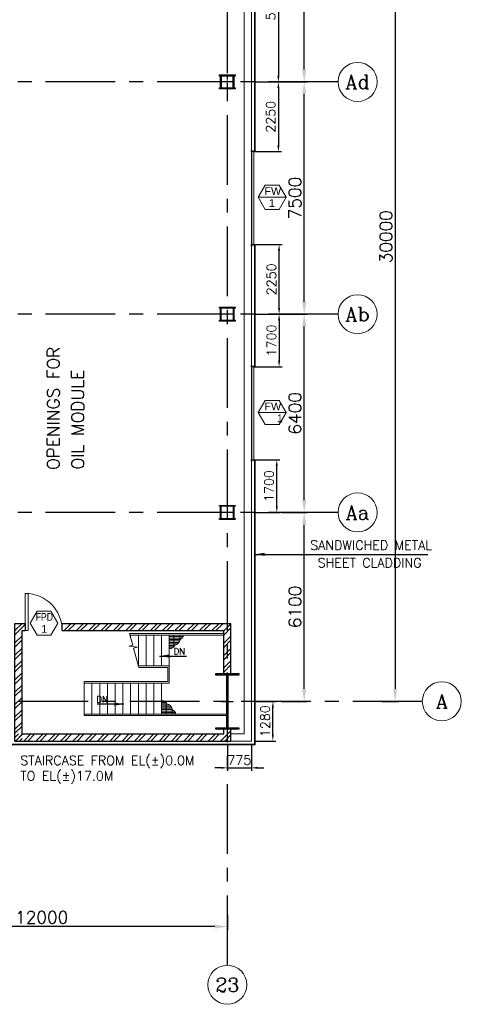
# Model space of a CAD drawing. Header units: inches. Extents: x 0 to 1564127, y -23460 to 23144100.
# Tile 140 of 215: x 641503 to 655774, y 84945 to 116733. Entities that reach past the tile are written whole.
import ezdxf
from ezdxf.enums import TextEntityAlignment as Align

# ---------------------------------------------------------------- set-up
doc = ezdxf.new("R2010")
doc.units = ezdxf.units.IN
doc.header["$LTSCALE"] = 1800
doc.header["$MEASUREMENT"] = 0
doc.linetypes.add('CENTER', pattern=[2, 1.25, -0.25, 0.25, -0.25])
doc.linetypes.add('CENTER2', pattern=[1.125, 0.75, -0.125, 0.125, -0.125])
doc.layers.get('0').update_dxf_attribs({"color": 253, "lineweight": 9})
for name, color, linetype, lineweight in [('2CON', 1, 'Continuous', 13), ('A-DOOR', 31, 'Continuous', 9), ('A-WIN TAG', 3, 'Continuous', 13), ('A-WIN TAG TEXT', 3, 'Continuous', 13), ('CL', 8, 'CENTER', 15), ('CLAD-1', 3, 'Continuous', 15), ('CONCRETE', 145, 'Continuous', 18), ('dimension line', 4, 'Continuous', 13), ('LEADER', 4, 'Continuous', 15), ('STAIR', 2, 'Continuous', 18), ('STEEL', 231, 'Continuous', 18), ('WALL HATCH', 251, 'Continuous', 13), ('WIN', 31, 'Continuous', 13)]:
    doc.layers.add(name, color=color, linetype=linetype, lineweight=lineweight)
for name, color, linetype in [('AUX COL', 1, 'Continuous'), ('CEN', 2, 'CENTER'), ('COL', 1, 'Continuous'), ('DIM', 4, 'Continuous'), ('GRID', 251, 'CENTER'), ('TEXT', 3, 'Continuous'), ('WALL', 6, 'Continuous'), ('WALL1', 6, 'Continuous')]:
    doc.layers.add(name, color=color, linetype=linetype)
doc.styles.add('COMPLEX', font='complex')
doc.styles.add('ROAMNS', font='ROMANS.shx')
doc.styles.add('ROMANC', font='ROMANC.SHX')
doc.styles.add('ROMANS', font='romans.shx')
doc.styles.get("Standard").update_dxf_attribs({"font": 'arial.ttf'})
doc.linetypes.add('FENCELINE1', pattern='A,0.25,-0.1,[133,ltypeshp.shx,S=0.1,R=0,X=-0.1,Y=0],-0.1,1', length=1.45)
doc.dimstyles.new('270-TA-100', dxfattribs={"dimscale": 150, "dimtxt": 400, "dimasz": 2, "dimexe": 0.75, "dimexo": 1, "dimgap": 1, "dimtad": 1, "dimdec": 0, "dimzin": 12, "dimdsep": 46, "dimtxsty": 'ROMANS', "dimcen": 0, "dimclrd": 256, "dimclre": 256, "dimclrt": 6, "dimadec": 1, "dimazin": 3, "dimtfac": 1, "dimtdec": 0, "dimtix": 1, "dimtmove": 2, "dimatfit": 0, "dimfxl": 1.25, "dimarcsym": 2})
doc.dimstyles.new('DIM INT 1', dxfattribs={"dimtxt": 300, "dimasz": 200, "dimexe": 100, "dimexo": 100, "dimgap": 100, "dimtad": 1, "dimdec": 0, "dimzin": 13, "dimdsep": 46, "dimlunit": 5, "dimtxsty": 'ROAMNS', "dimblk1": 'CLOSEDBLANK', "dimcen": 0.09, "dimclrd": 9, "dimclre": 9, "dimclrt": 4, "dimadec": 0, "dimazin": 0, "dimtfac": 1, "dimtdec": 0, "dimtix": 1, "dimtmove": 2, "dimatfit": 3, "dimfxl": 1, "dimtolj": 1, "dimtzin": 13, "dimarcsym": 0})
doc.dimstyles.new('DIM100 x2', dxfattribs={"dimscale": 0, "dimtxt": 400, "dimasz": 400, "dimexe": 100, "dimexo": 100, "dimgap": 100, "dimtad": 1, "dimdec": 0, "dimzin": 13, "dimdsep": 46, "dimtxsty": 'ROMANS', "dimblk2": 'OBLIQUE', "dimcen": 100, "dimdle": 100, "dimclrd": 9, "dimclre": 9, "dimclrt": 4, "dimadec": 0, "dimazin": 0, "dimtfac": 1.1, "dimtdec": 0, "dimtix": 1, "dimtmove": 2, "dimatfit": 3, "dimfxl": 1, "dimtolj": 1, "dimtzin": 13, "dimarcsym": 0})
doc.dimstyles.new('USER175', dxfattribs={"dimscale": 175, "dimtxt": 2, "dimasz": 1.75, "dimexe": 0, "dimexo": 0, "dimgap": 0.5, "dimtad": 1, "dimdec": 0, "dimzin": 0, "dimdsep": 46, "dimtxsty": 'ROMANS', "dimcen": 0, "dimclrd": 4, "dimclre": 4, "dimclrt": 4, "dimadec": 0, "dimazin": 0, "dimtfac": 0.09, "dimtdec": 0, "dimtix": 1, "dimtofl": 0, "dimtmove": 0, "dimatfit": 3, "dimfxl": 1, "dimtolj": 1, "dimtzin": 0, "dimarcsym": 0})

# ---------------------------------------------------------------- blocks, each defined once
blk = doc.blocks.new('A-ROW COLUMN')
at = {"layer": 'COL'}
h = blk.add_hatch(dxfattribs=at)
h.set_pattern_fill('ANSI31', color=256, scale=200, style=0)
h.set_pattern_definition([(45, (165226.353, 18853.894), (-17.67767, 17.67767), [])])
h.paths.add_polyline_path([(180799, 40890), (181539, 40890), (181539, 40840), (180799, 40840)])
h.paths.add_polyline_path([(181153, 42590), (181185, 42590), (181185, 40890), (181153, 40890)])
h.paths.add_polyline_path([(180799, 42640), (181539, 42640), (181539, 42590), (180799, 42590)])
blk.add_line((181169, 40840), (181169, 42640))
at = {"layer": 'CEN'}
for p, q in [((181169, 40840), (181169, 42640)), ((180977, 41740), (181360, 41740))]:
    blk.add_line(p, q, dxfattribs=at)
at = {"layer": 'COL'}
for points in [[(180799, 42640), (181539, 42640), (181539, 42590), (180799, 42590)], [(181153, 42590), (181185, 42590), (181185, 40890), (181153, 40890)], [(180799, 40890), (181539, 40890), (181539, 40840), (180799, 40840)]]:
    blk.add_lwpolyline(points, close=True, dxfattribs=at)
blk = doc.blocks.new('*D79')
at = {"layer": 'Defpoints', "color": 0, "transparency": 16777216}
for p in [(653108, 124725), (653108, 94725), (653636, 94725)]:
    blk.add_point(p, dxfattribs=at)
at = {"layer": 'dimension line', "color": 9, "lineweight": -2, "transparency": 16777216}
for p, q in [((653208, 124725), (653736, 124725)), ((653636, 124325), (653636, 95125)), ((653208, 94725), (653736, 94725))]:
    blk.add_line(p, q, dxfattribs=at)
at = {"layer": 'dimension line', "color": 9, "transparency": 16777216}
for points in [[(653569, 124325), (653703, 124325), (653636, 124725)], [(653569, 95125), (653703, 95125), (653636, 94725)]]:
    blk.add_solid(points, dxfattribs=at)
at = {"layer": 'dimension line', "color": 4, "transparency": 16777216, "insert": (653336, 109725), "char_height": 400, "attachment_point": 5, "rotation": 90, "style": 'ROMANS'}
blk.add_mtext('\\A1;30000', dxfattribs=at)
blk = doc.blocks.new('_Oblique')
at = {"color": 0, "linetype": 'ByBlock', "lineweight": -2}
blk.add_line((-0.5, -0.5), (0.5, 0.5), dxfattribs=at)
blk = doc.blocks.new('*D81')
at = {"layer": 'Defpoints', "color": 0, "transparency": 16777216}
for p in [(636214, 89079), (648214, 87935), (636214, 87454)]:
    blk.add_point(p, dxfattribs=at)
at = {"layer": 'dimension line', "color": 9, "lineweight": -2, "transparency": 16777216}
for p, q in [((636214, 88979), (636214, 87354)), ((648214, 87835), (648214, 87354)), ((647814, 87454), (636614, 87454))]:
    blk.add_line(p, q, dxfattribs=at)
at = {"layer": 'dimension line', "color": 9, "transparency": 16777216}
for points in [[(636614, 87520), (636614, 87387), (636214, 87454)], [(647814, 87520), (647814, 87387), (648214, 87454)]]:
    blk.add_solid(points, dxfattribs=at)
at = {"layer": 'dimension line', "color": 4, "transparency": 16777216, "insert": (642214, 87754), "char_height": 400, "attachment_point": 5, "style": 'ROMANS'}
blk.add_mtext('\\A1;12000', dxfattribs=at)
blk = doc.blocks.new('*D93')
at = {"layer": 'Defpoints', "color": 0, "transparency": 16777216}
for p in [(649869, 100825), (650697, 100825), (649869, 94725)]:
    blk.add_point(p, dxfattribs=at)
at = {"layer": 'dimension line', "color": 9, "lineweight": -2, "transparency": 16777216}
for p, q in [((649969, 100825), (650797, 100825)), ((650697, 95125), (650697, 100425)), ((649969, 94725), (650797, 94725))]:
    blk.add_line(p, q, dxfattribs=at)
at = {"layer": 'dimension line', "color": 9, "transparency": 16777216}
for points in [[(650631, 100425), (650764, 100425), (650697, 100825)], [(650631, 95125), (650764, 95125), (650697, 94725)]]:
    blk.add_solid(points, dxfattribs=at)
at = {"layer": 'dimension line', "color": 4, "transparency": 16777216, "insert": (650397, 97775), "char_height": 400, "attachment_point": 5, "rotation": 90, "style": 'ROMANS'}
blk.add_mtext('\\A1;6100', dxfattribs=at)
blk = doc.blocks.new('*D94')
at = {"layer": 'Defpoints', "color": 0, "transparency": 16777216}
for p in [(649869, 107225), (650697, 107225), (649869, 100825)]:
    blk.add_point(p, dxfattribs=at)
at = {"layer": 'dimension line', "color": 9, "lineweight": -2, "transparency": 16777216}
for p, q in [((649969, 107225), (650797, 107225)), ((650697, 101225), (650697, 106825)), ((649969, 100825), (650797, 100825))]:
    blk.add_line(p, q, dxfattribs=at)
at = {"layer": 'dimension line', "color": 9, "transparency": 16777216}
for points in [[(650631, 106825), (650764, 106825), (650697, 107225)], [(650631, 101225), (650764, 101225), (650697, 100825)]]:
    blk.add_solid(points, dxfattribs=at)
at = {"layer": 'dimension line', "color": 4, "transparency": 16777216, "insert": (650397, 104025), "char_height": 400, "attachment_point": 5, "rotation": 90, "style": 'ROMANS'}
blk.add_mtext('\\A1;6400', dxfattribs=at)
blk = doc.blocks.new('*D95')
at = {"layer": 'Defpoints', "color": 0, "transparency": 16777216}
for p in [(649869, 114725), (650697, 114725), (649869, 107225)]:
    blk.add_point(p, dxfattribs=at)
at = {"layer": 'dimension line', "color": 9, "lineweight": -2, "transparency": 16777216}
for p, q in [((649969, 114725), (650797, 114725)), ((650697, 107625), (650697, 114325)), ((649969, 107225), (650797, 107225))]:
    blk.add_line(p, q, dxfattribs=at)
at = {"layer": 'dimension line', "color": 9, "transparency": 16777216}
for points in [[(650631, 114325), (650764, 114325), (650697, 114725)], [(650631, 107625), (650764, 107625), (650697, 107225)]]:
    blk.add_solid(points, dxfattribs=at)
at = {"layer": 'dimension line', "color": 4, "transparency": 16777216, "insert": (650397, 110975), "char_height": 400, "attachment_point": 5, "rotation": 90, "style": 'ROMANS'}
blk.add_mtext('\\A1;7500', dxfattribs=at)
blk = doc.blocks.new('*D96')
at = {"layer": 'Defpoints', "color": 0, "transparency": 16777216}
for p in [(649869, 124725), (650697, 124725), (649869, 114725)]:
    blk.add_point(p, dxfattribs=at)
at = {"layer": 'dimension line', "color": 9, "lineweight": -2, "transparency": 16777216}
for p, q in [((649969, 124725), (650797, 124725)), ((650697, 115125), (650697, 124325)), ((649969, 114725), (650797, 114725))]:
    blk.add_line(p, q, dxfattribs=at)
at = {"layer": 'dimension line', "color": 9, "transparency": 16777216}
for points in [[(650631, 124325), (650764, 124325), (650697, 124725)], [(650631, 115125), (650764, 115125), (650697, 114725)]]:
    blk.add_solid(points, dxfattribs=at)
at = {"layer": 'dimension line', "color": 4, "transparency": 16777216, "insert": (650397, 119725), "char_height": 400, "attachment_point": 5, "rotation": 90, "style": 'ROMANS'}
blk.add_mtext('\\A1;10000', dxfattribs=at)
blk = doc.blocks.new('AUX COLUMNS')
at = {"color": 2, "linetype": 'CENTER2', "ltscale": 0.15}
for p, q in [((-118038, 65690), (-118038, 66140)), ((-117813, 65915), (-118263, 65915))]:
    blk.add_line(p, q, dxfattribs=at)
at = {"color": 2, "linetype": 'CENTER2', "ltscale": 0.25}
for p, q in [((-118038, 58190), (-118038, 58640)), ((-117813, 58415), (-118263, 58415)), ((-118038, 51790), (-118038, 52240)), ((-117813, 52015), (-118263, 52015))]:
    blk.add_line(p, q, dxfattribs=at)
at = {"layer": 'AUX COL'}
for p, q in [((-118263, 65726), (-118263, 66104)), ((-118231, 65726), (-118231, 66104)), ((-117845, 65726), (-117845, 66104)), ((-117813, 65726), (-117813, 66104)), ((-118263, 58218), (-118263, 58612)), ((-118238, 58218), (-118238, 58612)), ((-117838, 58218), (-117838, 58612)), ((-117813, 58218), (-117813, 58612)), ((-118263, 51818), (-118263, 52212)), ((-118238, 51818), (-118238, 52212)), ((-117838, 51818), (-117838, 52212)), ((-117813, 51818), (-117813, 52212))]:
    blk.add_line(p, q, dxfattribs=at)
for points in [[(-118288, 66140), (-117788, 66140), (-117788, 66104), (-118288, 66104)], [(-118288, 65726), (-117788, 65726), (-117788, 65690), (-118288, 65690)], [(-118288, 58640), (-117788, 58640), (-117788, 58612), (-118288, 58612)], [(-118288, 58218), (-117788, 58218), (-117788, 58190), (-118288, 58190)], [(-118288, 52240), (-117788, 52240), (-117788, 52212), (-118288, 52212)], [(-118288, 51818), (-117788, 51818), (-117788, 51790), (-118288, 51790)]]:
    blk.add_lwpolyline(points, close=True, dxfattribs=at)
at = {"layer": 'GRID'}
for p, q in [((-114460, 65915), (-139738, 65915)), ((-114460, 58415), (-139738, 58415)), ((-114460, 52015), (-139738, 52015))]:
    blk.add_line(p, q, dxfattribs=at)
blk = doc.blocks.new('GRD')
at = {"layer": 'CL', "linetype": 'Continuous'}
blk.add_circle((0, 419.99985), 419.99985, dxfattribs=at)
at = {"layer": 'CL', "color": 4, "style": 'COMPLEX'}
blk.add_attdef('GRD', text='', height=300, dxfattribs=at).set_placement((0, 419.99985), align=Align.MIDDLE)
blk = doc.blocks.new('M_Door Single - 1200 x 2100mm D1-Level 1')
at = {"layer": 'A-DOOR'}
for p, q in [((500, 115), (500, 1315)), ((600, 1315), (500, 1315)), ((600, 115), (600, 1315)), ((600, 115), (500, 115))]:
    blk.add_line(p, q, dxfattribs=at)
blk.add_arc((600, 115), 1200, 90, 180, dxfattribs=at)
blk = doc.blocks.new('STAIR AT A-ROW SC-02 ENCLOSER')
at = {"layer": 'WALL HATCH'}
h = blk.add_hatch(dxfattribs=at)
h.set_pattern_fill('ANSI32', color=256, scale=750, style=0)
h.set_pattern_definition([(45, (-993505, 238893.87), (-198.87378, 198.87378), []), (45, (-993372.42, 238893.87), (-198.87378, 198.87378), [])])
h.paths.add_polyline_path([(-5335, 2285), (-5335, 2515), (115, 2515), (115, 929), (-115, 929), (-115, 2285)])
h.paths.add_polyline_path([(-6535, 2285), (-6535, 2515), (-6865, 2515), (-6865, -1280), (-6635, -1280), (-6635, 2285)])
h = blk.add_hatch(dxfattribs=at)
h.set_pattern_fill('ANSI32', color=256, scale=750, style=0)
h.set_pattern_definition([(45, (-993635, 238893.87), (-198.87378, 198.87378), []), (45, (-993502.42, 238893.87), (-198.87378, 198.87378), [])])
h.paths.add_polyline_path([(-115, -1050), (-115, -900), (115, -900), (115, -1280), (-6865, -1280), (-6865, -1050), (-6635, -1050), (-6635, -1050)])
at = {"layer": 'WALL'}
for p, q in [((-6865, -1280), (-6865, 2515)), ((-6865, 2515), (-6535, 2515)), ((-6635, -1050), (-6635, 2285)), ((-6635, 2285), (-6535, 2285)), ((-6535, 2515), (-6535, 2285)), ((-5335, 2515), (115, 2515)), ((-5335, 2285), (-115, 2285)), ((-115, 900), (-115, 2285)), ((115, 900), (115, 2515))]:
    blk.add_line(p, q, dxfattribs=at)
at = {"layer": 'WALL', "flags": 128}
blk.add_lwpolyline([(-5335, 2285), (-5335, 2515)], dxfattribs=at)
at = {"layer": 'WALL1'}
for p, q in [((-115, -1050), (-115, -900)), ((115, -1280), (115, -900)), ((-6635, -1050), (-115, -1050)), ((-6865, -1280), (115, -1280))]:
    blk.add_line(p, q, dxfattribs=at)
blk = doc.blocks.new('A$C3B1115A1')
at = {"layer": 'STEEL'}
for p, q in [((-270, -91), (-320, -91)), ((-320, -91), (-320, -191)), ((-320, -191), (-270, -191))]:
    blk.add_line(p, q, dxfattribs=at)
blk.add_lwpolyline([(-270, -191), (-270, -183, 0.397434), (-272, -180), (-307, -177, -0.397434), (-310, -174), (-310, -109, -0.397434), (-307, -106), (-272, -103, 0.397434), (-270, -100), (-270, -91)], format="xyb", dxfattribs=at)
blk = doc.blocks.new('*D1153')
at = {"layer": 'Defpoints', "color": 0, "transparency": 16777216}
for p in [(648214, 93445), (648989, 93445), (648989, 92579)]:
    blk.add_point(p, dxfattribs=at)
at = {"layer": 'DIM', "color": 9, "lineweight": -2, "transparency": 16777216}
for p, q in [((648214, 93345), (648214, 92479)), ((648989, 93345), (648989, 92479)), ((648014, 92579), (647814, 92579)), ((648214, 92579), (648989, 92579)), ((649189, 92579), (649389, 92579))]:
    blk.add_line(p, q, dxfattribs=at)
at = {"layer": 'DIM', "color": 9, "transparency": 16777216}
for points in [[(648014, 92613), (648014, 92546), (648214, 92579)], [(649189, 92613), (649189, 92546), (648989, 92579)]]:
    blk.add_solid(points, dxfattribs=at)
at = {"layer": 'DIM', "color": 4, "transparency": 16777216, "insert": (648601, 92829), "char_height": 300, "attachment_point": 5, "style": 'ROAMNS'}
blk.add_mtext('\\A1;775', dxfattribs=at)
blk = doc.blocks.new('_ClosedBlank')
at = {"color": 0, "linetype": 'ByBlock', "lineweight": -2}
for p, q in [((-1, 0.17), (0, 0)), ((-1, 0.17), (-1, -0.17)), ((0, 0), (-1, -0.17))]:
    blk.add_line(p, q, dxfattribs=at)
blk = doc.blocks.new('*D1154')
at = {"layer": 'Defpoints', "color": 0, "transparency": 16777216}
for p in [(648989, 94725), (649684, 94725), (648989, 93445)]:
    blk.add_point(p, dxfattribs=at)
at = {"layer": 'DIM', "color": 9, "lineweight": -2, "transparency": 16777216}
for p, q in [((649089, 94725), (649784, 94725)), ((649684, 93645), (649684, 94525)), ((649089, 93445), (649784, 93445))]:
    blk.add_line(p, q, dxfattribs=at)
at = {"layer": 'DIM', "color": 9, "transparency": 16777216}
for points in [[(649651, 94525), (649717, 94525), (649684, 94725)], [(649651, 93645), (649717, 93645), (649684, 93445)]]:
    blk.add_solid(points, dxfattribs=at)
at = {"layer": 'DIM', "color": 4, "transparency": 16777216, "insert": (649434, 94085), "char_height": 300, "attachment_point": 5, "rotation": 90, "style": 'ROAMNS'}
blk.add_mtext('\\A1;1280', dxfattribs=at)
blk = doc.blocks.new('*D1145')
at = {"layer": 'Defpoints', "color": 0, "transparency": 16777216}
for p in [(649117, 119725), (648989, 114725), (649863, 114725)]:
    blk.add_point(p, dxfattribs=at)
at = {"layer": 'DIM', "color": 9, "lineweight": -2, "transparency": 16777216}
for p, q in [((649217, 119725), (649963, 119725)), ((649863, 119525), (649863, 114925)), ((649089, 114725), (649963, 114725))]:
    blk.add_line(p, q, dxfattribs=at)
at = {"layer": 'DIM', "color": 9, "transparency": 16777216}
for points in [[(649829, 119525), (649896, 119525), (649863, 119725)], [(649829, 114925), (649896, 114925), (649863, 114725)]]:
    blk.add_solid(points, dxfattribs=at)
at = {"layer": 'DIM', "color": 4, "transparency": 16777216, "insert": (649613, 117225), "char_height": 300, "attachment_point": 5, "rotation": 90, "style": 'ROAMNS'}
blk.add_mtext('\\A1;5000', dxfattribs=at)
blk = doc.blocks.new('*D1155')
at = {"layer": 'Defpoints', "color": 0, "transparency": 16777216}
for p in [(648989, 114725), (648989, 112475), (649863, 112475)]:
    blk.add_point(p, dxfattribs=at)
at = {"layer": 'DIM', "color": 9, "lineweight": -2, "transparency": 16777216}
for p, q in [((649089, 114725), (649963, 114725)), ((649863, 114525), (649863, 112675)), ((649089, 112475), (649963, 112475))]:
    blk.add_line(p, q, dxfattribs=at)
at = {"layer": 'DIM', "color": 9, "transparency": 16777216}
for points in [[(649829, 114525), (649896, 114525), (649863, 114725)], [(649829, 112675), (649896, 112675), (649863, 112475)]]:
    blk.add_solid(points, dxfattribs=at)
at = {"layer": 'DIM', "color": 4, "transparency": 16777216, "insert": (649613, 113600), "char_height": 300, "attachment_point": 5, "rotation": 90, "style": 'ROAMNS'}
blk.add_mtext('\\A1;2250', dxfattribs=at)
blk = doc.blocks.new('*D1147')
at = {"layer": 'Defpoints', "color": 0, "transparency": 16777216}
for p in [(648989, 107225), (648989, 105525), (649886, 105525)]:
    blk.add_point(p, dxfattribs=at)
at = {"layer": 'DIM', "color": 9, "lineweight": -2, "transparency": 16777216}
for p, q in [((649089, 107225), (649986, 107225)), ((649886, 107025), (649886, 105725)), ((649089, 105525), (649986, 105525))]:
    blk.add_line(p, q, dxfattribs=at)
at = {"layer": 'DIM', "color": 9, "transparency": 16777216}
for points in [[(649852, 107025), (649919, 107025), (649886, 107225)], [(649852, 105725), (649919, 105725), (649886, 105525)]]:
    blk.add_solid(points, dxfattribs=at)
at = {"layer": 'DIM', "color": 4, "transparency": 16777216, "insert": (649636, 106375), "char_height": 300, "attachment_point": 5, "rotation": 90, "style": 'ROAMNS'}
blk.add_mtext('\\A1;1700', dxfattribs=at)
blk = doc.blocks.new('*D1148')
at = {"layer": 'Defpoints', "color": 0, "transparency": 16777216}
for p in [(648989, 109475), (649886, 109475), (648989, 107225)]:
    blk.add_point(p, dxfattribs=at)
at = {"layer": 'DIM', "color": 9, "lineweight": -2, "transparency": 16777216}
for p, q in [((649089, 109475), (649986, 109475)), ((649886, 107425), (649886, 109275)), ((649089, 107225), (649986, 107225))]:
    blk.add_line(p, q, dxfattribs=at)
at = {"layer": 'DIM', "color": 9, "transparency": 16777216}
for points in [[(649852, 109275), (649919, 109275), (649886, 109475)], [(649852, 107425), (649919, 107425), (649886, 107225)]]:
    blk.add_solid(points, dxfattribs=at)
at = {"layer": 'DIM', "color": 4, "transparency": 16777216, "insert": (649636, 108350), "char_height": 300, "attachment_point": 5, "rotation": 90, "style": 'ROAMNS'}
blk.add_mtext('\\A1;2250', dxfattribs=at)
blk = doc.blocks.new('*D1149')
at = {"layer": 'Defpoints', "color": 0, "transparency": 16777216}
for p in [(648989, 102525), (649810, 102525), (648989, 100825)]:
    blk.add_point(p, dxfattribs=at)
at = {"layer": 'DIM', "color": 9, "lineweight": -2, "transparency": 16777216}
for p, q in [((649089, 102525), (649910, 102525)), ((649810, 101025), (649810, 102325)), ((649089, 100825), (649910, 100825))]:
    blk.add_line(p, q, dxfattribs=at)
at = {"layer": 'DIM', "color": 9, "transparency": 16777216}
for points in [[(649777, 102325), (649843, 102325), (649810, 102525)], [(649777, 101025), (649843, 101025), (649810, 100825)]]:
    blk.add_solid(points, dxfattribs=at)
at = {"layer": 'DIM', "color": 4, "transparency": 16777216, "insert": (649560, 101675), "char_height": 300, "attachment_point": 5, "rotation": 90, "style": 'ROAMNS'}
blk.add_mtext('\\A1;1700', dxfattribs=at)
blk = doc.blocks.new('STAIR AT A-ROW 17.00M SC-02a')
at = {"layer": 'STAIR'}
h = blk.add_hatch(dxfattribs=at)
h.set_pattern_fill('GRATE', color=256, scale=1500, style=0)
h.set_pattern_definition([(0, (-137448.487, -31294.633), (0, 46.875), []), (90, (-137448.49, -31294.63), (-187.5, 1e-14), [])])
h.paths.add_polyline_path([(-917, -259, 0.269537), (-806, -119), (-1265, -119), (-1265, -549, 0.388318), (-1092, -447, 0.326637)])
h = blk.add_hatch(dxfattribs=at)
h.set_pattern_fill('GRATE', color=256, scale=1500, style=0)
h.set_pattern_definition([(0, (-137698.487, 28505.11), (0, -46.875), []), (270, (-137698.49, 28505.11), (-187.5, -1e-14), [])])
h.paths.add_polyline_path([(-1167, -2531, -0.269537), (-1056, -2670), (-1515, -2670), (-1515, -2241, -0.388318), (-1342, -2343, -0.326637)])
for p, q in [((-1265, -119), (-2542, -119)), ((-1265, -2670), (-4015, -2670)), ((594, -2670), (-1265, -2670))]:
    blk.add_line(p, q, dxfattribs=at)
for points in [[(-2251, -1169), (-2422, -540), (-2294, -510), (-2563, -484), (-2444, -451), (-2557, -69)], [(-2515, -119), (-2515, -210)], [(-2265, -119), (-2265, -1119)], [(-2015, -119), (-2015, -1119)], [(-1765, -119), (-1765, -1119)], [(-1515, -119), (-1515, -1119)], [(-1265, -119), (-1265, -1670)], [(-1265, -119), (495, -119)], [(-2265, -1119), (-1265, -1119)], [(-4015, -1620), (-4015, -2720)], [(-4015, -1670), (-1265, -1670)], [(-3765, -1670), (-3765, -2670)], [(-3515, -1670), (-3515, -2670)], [(-3265, -1670), (-3265, -2670)], [(-3015, -1670), (-3015, -2670)], [(-2765, -1670), (-2765, -2670)], [(-2515, -2670), (-2515, -1670)], [(-2265, -2670), (-2265, -1670)], [(-2015, -2670), (-2015, -1670)], [(-1765, -2670), (-1765, -1670)], [(-1515, -2670), (-1515, -1670)]]:
    blk.add_lwpolyline(points, dxfattribs=at)
at = {"layer": 'STAIR', "linetype": 'FENCELINE1', "ltscale": 0.25}
for points in [[(-2557, -69), (495, -69)], [(-2251, -1169), (-1315, -1169), (-1315, -1620), (-4015, -1620)], [(594, -2720), (-1265, -2720), (-4015, -2720)]]:
    blk.add_lwpolyline(points, dxfattribs=at)
at = {"layer": 'STAIR'}
for centre, radius, start, end in [((-1133, -233), 217, 280.8052, 353.161), ((-982, -93), 178, 291.2949, 351.6342), ((-1234, -403), 149, 258.1134, 343.0018), ((-1484, -2386), 149, 16.9982, 101.8866), ((-1383, -2557), 217, 6.839, 79.1948), ((-1232, -2696), 178, 8.3658, 68.7051)]:
    blk.add_arc(centre, radius, start, end, dxfattribs=at)
at = {"layer": 'TEXT', "style": 'ROMANC'}
for p in [(-1124, -744), (-3618, -2295)]:
    blk.add_text('DN', height=200, dxfattribs=at).set_placement(p)
at = {"layer": 'DIM'}
for points in [[(-1578, -798), (-713, -798)], [(-2736, -2349), (-3600, -2349)]]:
    blk.add_leader(points, dimstyle='USER175', dxfattribs=at)

msp = doc.modelspace()

# ---------------------------------------------------------------- linework, layer by layer
at = {"layer": '2CON'}
for p, q in [((649212.4, 110998.74), (650112.4, 110998.74)), ((649212.4, 104048.74), (650112.4, 104048.74))]:
    msp.add_line(p, q, dxfattribs=at)
at = {"layer": 'A-WIN TAG'}
for points in [[(649887.4, 111388.45), (650112.4, 110998.74), (649887.4, 110609.03), (649437.4, 110609.03), (649212.4, 110998.74), (649437.4, 111388.45)], [(649887.4, 104438.45), (650112.4, 104048.74), (649887.4, 103659.03), (649437.4, 103659.03), (649212.4, 104048.74), (649437.4, 104438.45)], [(642062.87, 97641.26), (641837.87, 97251.55), (642062.87, 96861.84), (642512.87, 96861.84), (642737.87, 97251.55), (642512.87, 97641.26)]]:
    msp.add_lwpolyline(points, close=True, dxfattribs=at)
at = {"layer": 'CLAD-1'}
for p, q in [((649116.7, 112475.31), (648988.7, 112475.31)), ((649116.7, 109475.31), (648988.7, 109475.31)), ((649116.7, 105525.31), (648988.7, 105525.31)), ((649116.7, 102525.31), (648988.7, 102525.31))]:
    msp.add_line(p, q, dxfattribs=at)
at = {"layer": 'CLAD-1', "flags": 128}
for points in [[(649088.7, 119725.31), (649088.7, 112475.31)], [(649116.7, 119725.31), (649116.7, 112475.31)], [(649088.7, 109475.31), (649088.7, 105525.31)], [(649116.7, 109475.31), (649116.7, 105525.31)], [(649088.7, 102525.31), (649088.7, 93345.31), (635713.7, 93345.31)], [(649116.7, 102525.31), (649116.7, 93317.31), (635713.7, 93317.31)]]:
    msp.add_lwpolyline(points, dxfattribs=at)
at = {"layer": 'CONCRETE'}
for p, q in [((648758.7, 93675.31), (648758.7, 124725.31)), ((648988.7, 93445.31), (648988.7, 124725.31)), ((648758.7, 93675.31), (648328.7, 93675.31)), ((648988.7, 93445.31), (648328.7, 93445.31))]:
    msp.add_line(p, q, dxfattribs=at)
at = {"layer": 'GRID'}
for p, q in [((648213.7, 86204.51), (648213.7, 141225.31)), ((648213.7, 86204.51), (648213.7, 141225.31)), ((651791.87, 114725.31), (626513.7, 114725.31)), ((651791.87, 107225.31), (626513.7, 107225.31)), ((651791.87, 100825.31), (626513.7, 100825.31)), ((654513.7, 94725.31), (519413.7, 94725.31)), ((654513.7, 94725.31), (519413.7, 94725.31))]:
    msp.add_line(p, q, dxfattribs=at)
at = {"layer": 'WIN'}
for p, q in [((649008.7, 109475.31), (649008.7, 112475.31)), ((649068.7, 109475.31), (649068.7, 112475.31)), ((649008.7, 102525.31), (649008.7, 105525.31)), ((649068.7, 102525.31), (649068.7, 105525.31))]:
    msp.add_line(p, q, dxfattribs=at)

# ---------------------------------------------------------------- block references
at = {"layer": 'A-DOOR', "xscale": -1}
msp.add_blockref('M_Door Single - 1200 x 2100mm D1-Level 1', (642278.7, 96895.65), dxfattribs=at)
at = {"layer": 'AUX COL'}
msp.add_blockref('AUX COLUMNS', (766251.51, 48810.29), dxfattribs=at)
at = {"layer": 'COL'}
msp.add_blockref('A-ROW COLUMN', (467045.17, 52985.56), dxfattribs=at)
at = {"layer": 'DIM', "xscale": 1.5, "yscale": 1.5, "zscale": 1.5}
for p, values in [((652421.87, 114095.31), {'GRD': 'Ad'}), ((652421.87, 106595.31), {'GRD': 'Ab'}), ((652421.87, 100195.31), {'GRD': 'Aa'}), ((655143.7, 94096.82), {'GRD': 'A'}), ((648213.83, 84944.51), {'GRD': '23'})]:
    msp.add_blockref('GRD', p, dxfattribs=at).add_auto_attribs(values)
at = {"layer": 'STEEL', "rotation": 90.00000000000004}
for p in [(648897.25, 112794.95), (648897.25, 105844.95)]:
    msp.add_blockref('A$C3B1115A1', p, dxfattribs=at)
at = {"layer": 'STEEL', "xscale": -1, "rotation": 90}
for p in [(648897.25, 109155.67), (648897.25, 102205.67)]:
    msp.add_blockref('A$C3B1115A1', p, dxfattribs=at)
at = {"layer": 'WALL1'}
for name, p in [('STAIR AT A-ROW SC-02 ENCLOSER', (648213.7, 94725.31)), ('STAIR AT A-ROW 17.00M SC-02a', (647603.7, 96985.98))]:
    msp.add_blockref(name, p, dxfattribs=at)

# ---------------------------------------------------------------- texts
at = {"layer": 'A-WIN TAG TEXT'}
for s, p in [('FW', (649682.09, 111198.68)), ('1', (649650.81, 110812.87)), ('FW', (649682.09, 104248.68)), ('1', (649908.27, 103862.87)), ('1', (642299.46, 97065.68))]:
    msp.add_text(s, height=250, dxfattribs=at).set_placement(p, align=Align.MIDDLE)
at = {"layer": 'A-WIN TAG TEXT', "width": 0.8}
msp.add_text('FPD', height=250, dxfattribs=at).set_placement((642299.22, 97451.49), align=Align.MIDDLE)
at = {"layer": 'TEXT', "color": 3, "style": 'ROMANS'}
for s, p in [('OPENINGS FOR', (642791.72, 102197.4)), ('OIL MODULE', (643580.44, 102212.79))]:
    msp.add_text(s, height=400, rotation=90, dxfattribs=at).set_placement(p)
at = {"layer": 'TEXT', "linetype": 'CENTER', "style": 'ROMANS'}
for s, p in [('SANDWICHED METAL ', (650892.49, 99618.69)), ('SHEET CLADDING', (651132.5, 99049.3))]:
    msp.add_text(s, height=300, dxfattribs=at).set_placement(p)
at = {"layer": 'TEXT', "insert": (641522.59, 92969.49), "char_height": 300, "width": 6129.9815, "attachment_point": 1, "style": 'ROAMNS'}
msp.add_mtext('STAIRCASE FROM EL(%%P)0.0M TO EL(%%P)17.0M', dxfattribs=at)

# ---------------------------------------------------------------- dimensions: what is measured, and where the dimension line sits
at = {"layer": 'DIM'}
dim = msp.add_linear_dim(base=(649862.72, 114725.31), p1=(649116.7, 119725.31), p2=(648988.7, 114725.31), angle=90, dimstyle='DIM INT 1', override={"dimtmove": 0}, dxfattribs=at)
dim.commit()
dim.dimension.update_dxf_attribs({"geometry": '*D1145', "text_midpoint": (649862.72, 117225.31), "dimtype": 160})
for base, p1, p2, angle, picture, middle in [((649862.72, 112475.31), (648988.7, 114725.31), (648988.7, 112475.31), 90, '*D1155', (649612.72, 113600.31)), ((649885.52, 109475.31), (648988.7, 107225.31), (648988.7, 109475.31), 270, '*D1148', (649635.52, 108350.31)), ((649885.52, 105525.31), (648988.7, 107225.31), (648988.7, 105525.31), 90, '*D1147', (649635.52, 106375.31)), ((649809.87, 102525.31), (648988.7, 100825.31), (648988.7, 102525.31), 270, '*D1149', (649559.87, 101675.31)), ((649683.87, 94725.31), (648988.7, 93445.31), (648988.7, 94725.31), 90, '*D1154', (649433.87, 94085.31))]:
    dim = msp.add_linear_dim(base=base, p1=p1, p2=p2, angle=angle, dimstyle='DIM INT 1', override={"dimtmove": 0}, dxfattribs=at)
    dim.commit()
    dim.dimension.update_dxf_attribs({"geometry": picture, "text_midpoint": middle})
dim = msp.add_linear_dim(base=(648988.7, 92579.28), p1=(648213.7, 93445.31), p2=(648988.7, 93445.31), dimstyle='DIM INT 1', override={"dimtmove": 0}, dxfattribs=at)
dim.commit()
dim.dimension.update_dxf_attribs({"geometry": '*D1153', "text_midpoint": (648601.2, 92829.28)})
at = {"layer": 'dimension line'}
for base, p1, p2, angle, picture, middle in [((650697.23, 124725.31), (649869.07, 114725.31), (649869.07, 124725.31), 90, '*D96', (650397.23, 119725.31)), ((653636.06, 94725.31), (653108.42, 124725.31), (653108.42, 94725.31), 90, '*D79', (653336.06, 109725.31)), ((650697.23, 114725.31), (649869.07, 107225.31), (649869.07, 114725.31), 90, '*D95', (650397.23, 110975.31)), ((650697.23, 107225.31), (649869.07, 100825.31), (649869.07, 107225.31), 90, '*D94', (650397.23, 104025.31)), ((650697.23, 100825.31), (649869.07, 94725.31), (649869.07, 100825.31), 90, '*D93', (650397.23, 97775.31)), ((636213.7, 87453.81), (648213.7, 87935.49), (636213.7, 89079.38), 180, '*D81', (642213.7, 87753.81))]:
    dim = msp.add_linear_dim(base=base, p1=p1, p2=p2, angle=angle, dimstyle='DIM100 x2', override={"dimscale": 1}, dxfattribs=at)
    dim.commit()
    dim.dimension.update_dxf_attribs({"geometry": picture, "text_midpoint": middle})

# ---------------------------------------------------------------- leaders
at = {"layer": 'LEADER'}
msp.add_leader([(649116.7, 99471.72), (654687.83, 99470.74)], dimstyle='270-TA-100', dxfattribs=at)

doc.saveas('drawing.dxf')
